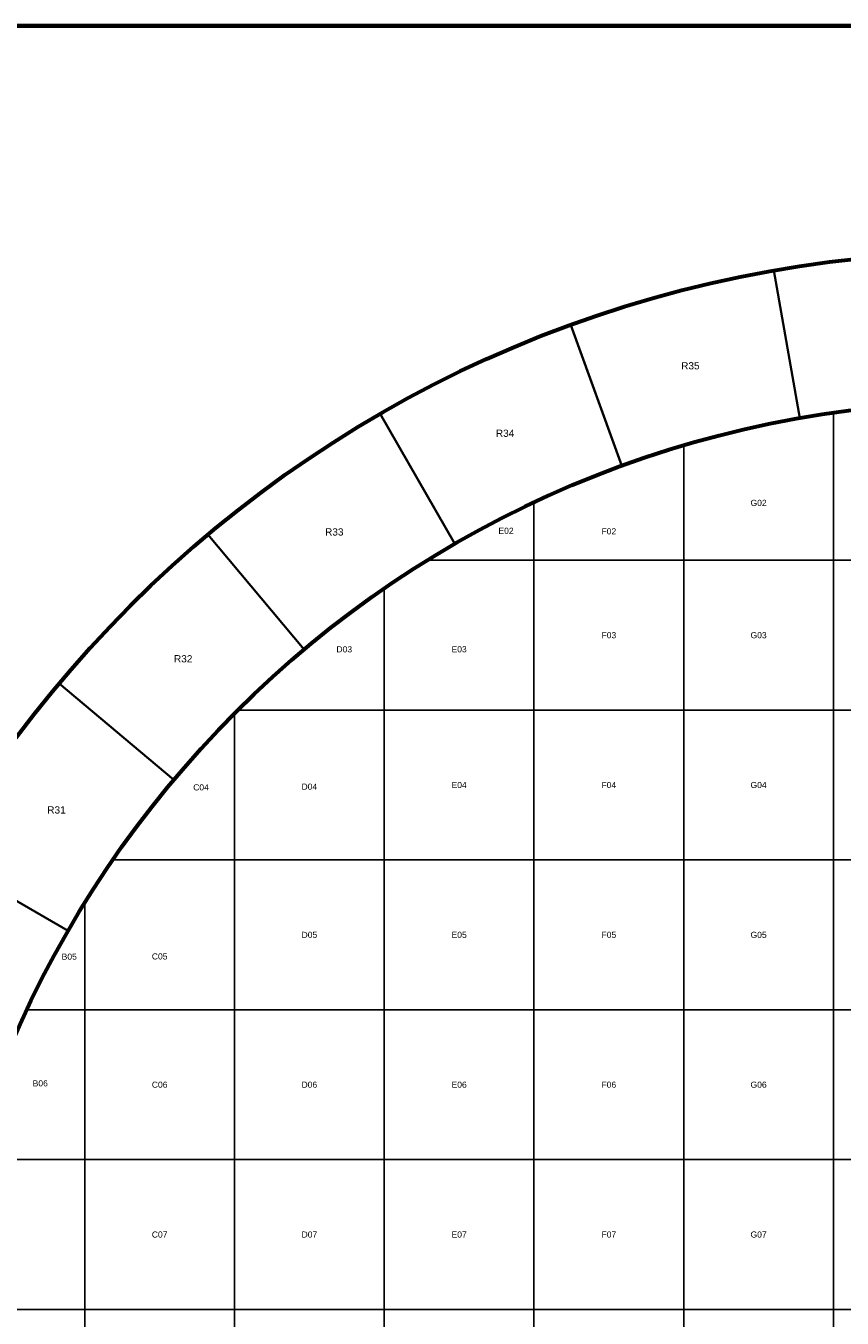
# Model space of a CAD drawing. Header units: millimetres. Extents: x 10 to 840, y 10 to 584.
# Tile 10 of 13: x 288 to 452, y 325 to 584. Entities that reach past the tile are written whole.
import ezdxf
from ezdxf.enums import TextEntityAlignment as Align

# ---------------------------------------------------------------- set-up
doc = ezdxf.new("R2010")
doc.units = ezdxf.units.MM
doc.layers.add('C1d1b19', color=7, linetype='Continuous', true_color=0x1d1b19)
doc.layers.add('C5a554d', color=7, linetype='Continuous', true_color=0x5a554d)
doc.styles.add('AR', font='arial.ttf')

msp = doc.modelspace()

# ---------------------------------------------------------------- linework, layer by layer
at = {"layer": 'C1d1b19', "lineweight": 70}
msp.add_lwpolyline([(10, 584), (831, 584), (831, 10), (10, 10)], close=True, dxfattribs=at)
at = {"layer": 'C1d1b19', "lineweight": 30}
for points in [[(443.24, 505.45), (446.89, 506.06), (450.54, 506.61), (454.2, 507.09), (457.87, 507.51), (461.55, 507.86), (465.23, 508.15), (468.92, 508.38), (472.61, 508.54), (476.31, 508.63), (480, 508.67), (480, 538.67), (475.78, 538.63), (471.57, 538.52), (467.35, 538.34), (463.14, 538.08), (458.94, 537.75), (454.74, 537.34), (450.55, 536.87), (446.37, 536.31), (442.2, 535.69), (438.04, 535), (443.24, 505.45)], [(407.61, 495.9), (411.09, 497.13), (414.59, 498.31), (418.11, 499.42), (421.66, 500.47), (425.22, 501.45), (428.79, 502.38), (432.39, 503.24), (435.99, 504.04), (439.61, 504.78), (443.24, 505.45), (438.04, 535), (433.89, 534.23), (429.75, 533.39), (425.64, 532.47), (421.54, 531.49), (417.45, 530.43), (413.39, 529.3), (409.34, 528.11), (405.32, 526.84), (401.32, 525.5), (397.35, 524.09), (407.61, 495.9)], [(374.17, 480.31), (377.38, 482.13), (380.63, 483.89), (383.91, 485.6), (387.21, 487.24), (390.55, 488.84), (393.91, 490.37), (397.3, 491.84), (400.71, 493.25), (404.15, 494.61), (407.61, 495.9), (397.35, 524.09), (393.39, 522.62), (389.47, 521.07), (385.57, 519.46), (381.71, 517.77), (377.87, 516.02), (374.06, 514.21), (370.29, 512.33), (366.54, 510.38), (362.84, 508.37), (359.17, 506.29), (374.17, 480.31)], [(343.94, 459.15), (346.79, 461.5), (349.68, 463.8), (352.62, 466.04), (355.59, 468.24), (358.59, 470.39), (361.64, 472.48), (364.72, 474.52), (367.83, 476.5), (370.98, 478.43), (374.17, 480.31), (359.17, 506.29), (355.53, 504.15), (351.94, 501.94), (348.38, 499.68), (344.86, 497.35), (341.39, 494.96), (337.95, 492.51), (334.56, 490), (331.22, 487.44), (327.91, 484.81), (324.66, 482.13), (343.94, 459.15)], [(317.85, 433.06), (320.25, 435.87), (322.7, 438.63), (325.2, 441.36), (327.74, 444.04), (330.33, 446.67), (332.96, 449.26), (335.64, 451.8), (338.37, 454.3), (341.13, 456.75), (343.94, 459.15), (324.66, 482.13), (321.45, 479.39), (318.29, 476.59), (315.18, 473.74), (312.12, 470.84), (309.12, 467.88), (306.16, 464.88), (303.26, 461.82), (300.41, 458.71), (297.61, 455.55), (294.87, 452.34), (317.85, 433.06)], [(296.69, 402.83), (298.57, 406.02), (300.5, 409.17), (302.48, 412.28), (304.52, 415.36), (306.61, 418.41), (308.76, 421.41), (310.96, 424.38), (313.2, 427.32), (315.5, 430.21), (317.85, 433.06), (294.87, 452.34), (292.19, 449.09), (289.56, 445.78), (287, 442.44), (284.49, 439.05), (282.04, 435.61), (279.65, 432.14), (277.32, 428.62), (275.06, 425.06), (272.85, 421.47), (270.71, 417.83), (296.69, 402.83)], [(281.1, 369.39), (282.39, 372.85), (283.75, 376.29), (285.16, 379.7), (286.63, 383.09), (288.16, 386.45), (289.76, 389.79), (291.4, 393.09), (293.11, 396.37), (294.87, 399.62), (296.69, 402.83), (270.71, 417.83), (268.63, 414.16), (266.62, 410.46), (264.67, 406.71), (262.79, 402.94), (260.98, 399.13), (259.23, 395.29), (257.54, 391.43), (255.93, 387.53), (254.38, 383.61), (252.91, 379.65), (281.1, 369.39)]]:
    msp.add_lwpolyline(points, close=True, dxfattribs=at)
at = {"layer": 'C1d1b19', "lineweight": 60}
for radius in [241.67, 211.67]:
    msp.add_circle((480, 297), radius, dxfattribs=at)
at = {"layer": 'C5a554d', "lineweight": 20}
for points in [[(420, 477), (420, 499.98), (420.42, 500.11), (421.05, 500.29), (421.67, 500.47), (422.3, 500.65), (422.92, 500.83), (423.55, 501), (424.17, 501.17), (424.8, 501.34), (425.43, 501.51), (426.05, 501.68), (426.68, 501.84), (427.31, 502), (427.94, 502.16), (428.57, 502.32), (429.2, 502.48), (429.83, 502.63), (430.46, 502.79), (431.09, 502.94), (431.72, 503.09), (432.36, 503.24), (432.99, 503.38), (433.62, 503.52), (434.26, 503.66), (434.89, 503.8), (435.53, 503.94), (436.16, 504.08), (436.8, 504.21), (437.43, 504.34), (438.07, 504.47), (438.71, 504.6), (439.34, 504.73), (439.98, 504.85), (440.62, 504.97), (441.26, 505.09), (441.9, 505.21), (442.53, 505.32), (443.17, 505.44), (443.81, 505.55), (444.45, 505.66), (445.09, 505.77), (445.73, 505.87), (446.38, 505.98), (447.02, 506.08), (447.66, 506.18), (448.3, 506.28), (448.94, 506.38), (449.58, 506.47), (450, 506.53), (450, 477), (420, 477)], [(480, 477), (450, 477), (450, 506.53), (450.23, 506.56), (450.87, 506.65), (451.51, 506.74), (452.16, 506.83), (452.8, 506.91), (453.45, 506.99), (453.49, 507), (480, 507), (480, 477)], [(390, 477), (390, 488.58), (390.09, 488.62), (390.68, 488.9), (391.27, 489.17), (391.86, 489.44), (392.45, 489.71), (393.04, 489.98), (393.63, 490.24), (394.22, 490.51), (394.82, 490.77), (395.41, 491.03), (396.01, 491.29), (396.61, 491.55), (397.2, 491.8), (397.8, 492.05), (398.4, 492.31), (399, 492.55), (399.6, 492.8), (400.2, 493.05), (400.8, 493.29), (401.4, 493.53), (402.01, 493.77), (402.61, 494.01), (403.22, 494.25), (403.82, 494.48), (404.43, 494.72), (405.04, 494.95), (405.64, 495.18), (406.25, 495.4), (406.86, 495.63), (407.47, 495.85), (408.08, 496.07), (408.69, 496.29), (409.3, 496.51), (409.92, 496.73), (410.53, 496.94), (411.14, 497.15), (411.76, 497.36), (412.37, 497.57), (412.99, 497.78), (413.6, 497.98), (414.22, 498.19), (414.84, 498.39), (415.46, 498.59), (416.08, 498.78), (416.69, 498.98), (417.31, 499.17), (417.94, 499.36), (418.56, 499.55), (419.18, 499.74), (419.8, 499.93), (420, 499.98), (420, 477), (390, 477)], [(368.63, 477), (368.96, 477.2), (369.52, 477.54), (370.07, 477.88), (370.63, 478.22), (371.18, 478.55), (371.74, 478.89), (372.3, 479.22), (372.86, 479.55), (373.42, 479.87), (373.98, 480.2), (374.54, 480.52), (375.11, 480.85), (375.67, 481.17), (376.24, 481.49), (376.8, 481.81), (377.37, 482.12), (377.94, 482.43), (378.51, 482.75), (379.08, 483.06), (379.65, 483.37), (380.22, 483.67), (380.79, 483.98), (381.37, 484.28), (381.94, 484.58), (382.52, 484.88), (383.1, 485.18), (383.67, 485.48), (384.25, 485.77), (384.83, 486.07), (385.41, 486.36), (385.99, 486.65), (386.58, 486.93), (387.16, 487.22), (387.74, 487.5), (388.33, 487.79), (388.91, 488.07), (389.5, 488.34), (390, 488.58), (390, 477), (368.63, 477)], [(390, 447), (360, 447), (360, 471.36), (360.25, 471.54), (360.79, 471.9), (361.33, 472.27), (361.86, 472.63), (362.4, 472.99), (362.94, 473.35), (363.49, 473.71), (364.03, 474.07), (364.57, 474.42), (365.12, 474.78), (365.66, 475.13), (366.21, 475.48), (366.76, 475.83), (367.31, 476.17), (367.86, 476.52), (368.41, 476.86), (368.63, 477), (390, 477), (390, 447)], [(390, 477), (420, 477), (420, 447), (390, 447), (390, 477)], [(420, 477), (450, 477), (450, 447), (420, 447), (420, 477)], [(450, 477), (480, 477), (480, 447), (450, 447), (450, 477)], [(330.66, 447), (330.79, 447.13), (331.25, 447.59), (331.71, 448.04), (332.18, 448.5), (332.64, 448.95), (333.11, 449.4), (333.58, 449.85), (334.05, 450.3), (334.52, 450.75), (334.99, 451.19), (335.46, 451.64), (335.94, 452.08), (336.42, 452.52), (336.89, 452.96), (337.37, 453.4), (337.85, 453.83), (338.34, 454.27), (338.82, 454.7), (339.3, 455.14), (339.79, 455.57), (340.28, 456), (340.76, 456.42), (341.25, 456.85), (341.75, 457.28), (342.24, 457.7), (342.73, 458.12), (343.23, 458.54), (343.72, 458.96), (344.22, 459.38), (344.72, 459.79), (345.22, 460.21), (345.72, 460.62), (346.22, 461.03), (346.73, 461.44), (347.23, 461.85), (347.74, 462.26), (348.25, 462.66), (348.75, 463.06), (349.26, 463.47), (349.78, 463.87), (350.29, 464.27), (350.8, 464.66), (351.32, 465.06), (351.83, 465.45), (352.35, 465.84), (352.87, 466.24), (353.39, 466.62), (353.91, 467.01), (354.43, 467.4), (354.96, 467.78), (355.48, 468.17), (356.01, 468.55), (356.53, 468.93), (357.06, 469.3), (357.59, 469.68), (358.12, 470.06), (358.65, 470.43), (359.18, 470.8), (359.72, 471.17), (360, 471.36), (360, 447), (330.66, 447)], [(305.64, 417), (305.83, 417.28), (306.2, 417.82), (306.57, 418.35), (306.94, 418.88), (307.32, 419.41), (307.7, 419.94), (308.07, 420.47), (308.45, 420.99), (308.83, 421.52), (309.22, 422.04), (309.6, 422.57), (309.99, 423.09), (310.38, 423.61), (310.76, 424.13), (311.16, 424.65), (311.55, 425.17), (311.94, 425.68), (312.34, 426.2), (312.73, 426.71), (313.13, 427.22), (313.53, 427.74), (313.94, 428.25), (314.34, 428.75), (314.74, 429.26), (315.15, 429.77), (315.56, 430.27), (315.97, 430.78), (316.38, 431.28), (316.79, 431.78), (317.21, 432.28), (317.62, 432.78), (318.04, 433.28), (318.46, 433.77), (318.88, 434.27), (319.3, 434.76), (319.72, 435.25), (320.15, 435.75), (320.58, 436.24), (321, 436.72), (321.43, 437.21), (321.86, 437.7), (322.3, 438.18), (322.73, 438.66), (323.17, 439.15), (323.6, 439.63), (324.04, 440.11), (324.48, 440.58), (324.92, 441.06), (325.36, 441.54), (325.81, 442.01), (326.25, 442.48), (326.7, 442.95), (327.15, 443.42), (327.6, 443.89), (328.05, 444.36), (328.5, 444.82), (328.96, 445.29), (329.41, 445.75), (329.87, 446.21), (330, 446.34), (330, 417), (305.64, 417)], [(360, 417), (330, 417), (330, 446.34), (330.33, 446.67), (330.66, 447), (360, 447), (360, 417)], [(360, 447), (390, 447), (390, 417), (360, 417), (360, 447)], [(390, 447), (420, 447), (420, 417), (390, 417), (390, 447)], [(420, 447), (450, 447), (450, 417), (420, 417), (420, 447)], [(450, 447), (480, 447), (480, 417), (450, 417), (450, 447)], [(330, 387), (300, 387), (300, 408.37), (300.14, 408.59), (300.48, 409.14), (300.83, 409.69), (301.17, 410.24), (301.52, 410.79), (301.87, 411.34), (302.22, 411.88), (302.58, 412.43), (302.93, 412.97), (303.29, 413.51), (303.65, 414.06), (304.01, 414.6), (304.37, 415.14), (304.73, 415.67), (305.1, 416.21), (305.46, 416.75), (305.64, 417), (330, 417), (330, 387)], [(330, 417), (360, 417), (360, 387), (330, 387), (330, 417)], [(360, 417), (390, 417), (390, 387), (360, 387), (360, 417)], [(390, 417), (420, 417), (420, 387), (390, 387), (390, 417)], [(420, 417), (450, 417), (450, 387), (420, 387), (420, 417)], [(450, 417), (480, 417), (480, 387), (450, 387), (450, 417)], [(288.42, 387), (288.66, 387.5), (288.93, 388.09), (289.21, 388.67), (289.5, 389.26), (289.78, 389.84), (290.07, 390.42), (290.35, 391.01), (290.64, 391.59), (290.93, 392.17), (291.23, 392.75), (291.52, 393.33), (291.82, 393.9), (292.12, 394.48), (292.42, 395.06), (292.72, 395.63), (293.02, 396.21), (293.33, 396.78), (293.63, 397.35), (293.94, 397.92), (294.25, 398.49), (294.57, 399.06), (294.88, 399.63), (295.19, 400.2), (295.51, 400.76), (295.83, 401.33), (296.15, 401.89), (296.48, 402.46), (296.8, 403.02), (297.13, 403.58), (297.45, 404.14), (297.78, 404.7), (298.11, 405.26), (298.45, 405.82), (298.78, 406.37), (299.12, 406.93), (299.46, 407.48), (299.8, 408.04), (300, 408.37), (300, 387), (288.42, 387)], [(300, 387), (330, 387), (330, 357), (300, 357), (300, 387)], [(330, 387), (360, 387), (360, 357), (330, 357), (330, 387)], [(360, 387), (390, 387), (390, 357), (360, 357), (360, 387)], [(390, 387), (420, 387), (420, 357), (390, 357), (390, 387)], [(420, 387), (450, 387), (450, 357), (420, 357), (420, 387)], [(450, 387), (480, 387), (480, 357), (450, 357), (450, 387)], [(300, 357), (330, 357), (330, 327), (300, 327), (300, 357)], [(330, 357), (360, 357), (360, 327), (330, 327), (330, 357)], [(360, 357), (390, 357), (390, 327), (360, 327), (360, 357)], [(390, 357), (420, 357), (420, 327), (390, 327), (390, 357)], [(420, 357), (450, 357), (450, 327), (420, 327), (420, 357)], [(450, 357), (480, 357), (480, 327), (450, 327), (450, 357)], [(300, 297), (270, 297), (270, 323.51), (270.01, 323.55), (270.09, 324.2), (270.17, 324.84), (270.26, 325.49), (270.35, 326.13), (270.44, 326.77), (270.47, 327), (300, 327), (300, 297)], [(300, 327), (330, 327), (330, 297), (300, 297), (300, 327)], [(330, 327), (360, 327), (360, 297), (330, 297), (330, 327)], [(360, 327), (390, 327), (390, 297), (360, 297), (360, 327)], [(390, 327), (420, 327), (420, 297), (390, 297), (390, 327)], [(420, 327), (450, 327), (450, 297), (420, 297), (420, 327)], [(450, 327), (480, 327), (480, 316), (479.33, 316), (479.33, 297), (450, 297), (450, 327)]]:
    msp.add_lwpolyline(points, close=True, dxfattribs=at)
for points in [[(288.1, 386.32), (288.38, 386.91), (288.42, 387), (300, 387), (300, 357), (300, 357), (277.02, 357)], [(277.02, 357), (300, 357), (300, 327), (300, 327), (270.47, 327)]]:
    msp.add_lwpolyline(points, dxfattribs=at)

# ---------------------------------------------------------------- texts
at = {"layer": 'C1d1b19', "style": 'AR'}
for s, p in [('R35', (421.33, 515.94)), ('R34', (384.21, 502.43)), ('R33', (349.99, 482.67)), ('R32', (319.72, 457.28)), ('R31', (294.33, 427.01))]:
    msp.add_text(s, height=1.44, dxfattribs=at).set_placement(p, align=Align.MIDDLE_CENTER)
at = {"layer": 'C5a554d', "style": 'AR'}
for s, p in [('G02', (435, 488.49)), ('E02', (384.4, 482.9)), ('F02', (405, 482.79)), ('F03', (405, 462)), ('G03', (435, 462)), ('D03', (351.99, 459.17)), ('E03', (375, 459.18)), ('C04', (323.29, 431.53)), ('D04', (345, 431.67)), ('E04', (375, 432)), ('F04', (405, 432)), ('G04', (435, 432)), ('D05', (345, 402)), ('E05', (375, 402)), ('F05', (405, 402)), ('G05', (435, 402)), ('B05', (296.89, 397.64)), ('C05', (315, 397.68)), ('B06', (291.08, 372.27)), ('C06', (315, 372)), ('D06', (345, 372)), ('E06', (375, 372)), ('F06', (405, 372)), ('G06', (435, 372)), ('C07', (315, 342)), ('D07', (345, 342)), ('E07', (375, 342)), ('F07', (405, 342)), ('G07', (435, 342))]:
    msp.add_text(s, height=1.224, dxfattribs=at).set_placement(p, align=Align.MIDDLE_CENTER)

doc.saveas('drawing.dxf')
